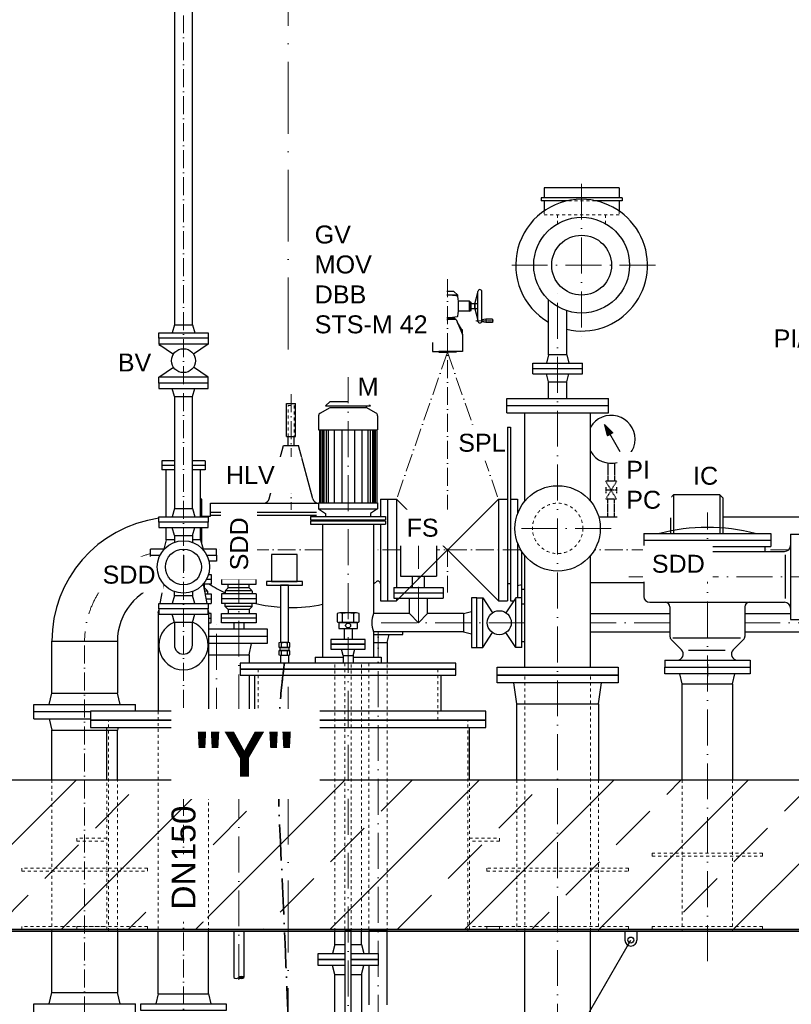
# Model space of a CAD drawing. Header units: millimetres. Extents: x -48448 to 452754, y -13941 to 17062.
# Tile 52 of 256: x -6988 to -4411, y 2330 to 5619. Entities that reach past the tile are written whole.
import ezdxf

# ---------------------------------------------------------------- set-up
doc = ezdxf.new("R2010")
doc.units = ezdxf.units.MM
for name, pattern in [('ACAD_ISO10W100', [18, 12, -3, 0, -3]), ('HIDDEN', [0.375, 0.25, -0.125]), ('JIS_02_1.0', [2, 1, -1]), ('STRICHPUNKT', [25.4, 12.7, -6.35, 0, -6.35])]:
    doc.linetypes.add(name, pattern=pattern)
doc.layers.add('0_POL_masch Installation Bestand', color=7, linetype='Continuous')
doc.layers.add('Beschriftung', color=7, linetype='Continuous')
doc.styles.add('LBB3.5M1000', font='isocp.shx', dxfattribs={"height": 3.5})

msp = doc.modelspace()

# ---------------------------------------------------------------- hatches: boundary and pattern name
at = {"lineweight": 13}
h = msp.add_hatch(dxfattribs=at)
h.set_pattern_fill('ANSI33', color=256, scale=50, style=0)
h.paths.add_polyline_path([(-8285.877, 5973.158), (-8330.854, 5971.707), (-8341.171, 5981.38), (-8341.171, 6158.475), (-8331.502, 6168.789), (-7250.932, 6206.651), (-7250.932, 6375.37), (-7230.932, 6395.37), (-7110.932, 6395.37), (-7090.932, 6375.37), (-7090.932, 6011.709), (-8031.235, 5981.374), (-8030.911, 5971.379), (-7990.932, 5972.669), (-7990.932, 3079.77), (-4190.932, 3079.77), (-4190.932, 6095.262), (-4150.953, 6096.551), (-4151.275, 6106.546), (-6090.932, 6043.97), (-6090.932, 6375.37), (-6070.932, 6395.37), (-5950.932, 6395.37), (-5930.932, 6375.37), (-5930.932, 6249.236), (-4053.74, 6309.797), (-4043.407, 6320.13), (-4043.407, 6450.345), (-4033.215, 6460.537), (-3853.402, 6466.338), (-3843.407, 6456.343), (-3843.407, 6126.484), (-3853.079, 6116.166), (-3898.056, 6114.715), (-3939.325, 6153.405), (-3938.035, 6113.426), (-4030.911, 6110.429), (-4030.589, 6100.434), (-3990.932, 6101.714), (-3990.932, 3079.77), (-3120.707, 3069.974), (-3120.597, 2579.77), (-8913.67, 2579.77), (-8913.67, 3071.634), (-8190.932, 3079.77), (-8190.932, 5966.216), (-8150.953, 5967.506), (-8151.275, 5977.501), (-8245.898, 5974.448), (-8247.188, 6014.427)])
h = msp.add_hatch(color=256)
h.dxf.hatch_style = 1
h.paths.add_polyline_path([(-6255.932, 2419.797, 0.43057008), (-6239.082, 2419.797, 0.43057008)])

# ---------------------------------------------------------------- linework, layer by layer
at = {"linetype": 'ACAD_ISO10W100', "lineweight": 18, "ltscale": 20}
for p, q in [((-6090.932, 4517.541), (-6090.932, 7356.571)), ((-6090.932, -1097.182), (-6090.932, 3390.552))]:
    msp.add_line(p, q, dxfattribs=at)
at = {"linetype": 'Continuous', "lineweight": -2, "ltscale": 10}
for p, q in [((-6470.95, 5653.77), (-6470.95, 4599.77)), ((-6410.65, 4599.77), (-6410.65, 5653.77)), ((-5235.932, 5056.77), (-5235.932, 5023.77)), ((-4985.932, 5056.77), (-5235.932, 5056.77)), ((-4985.932, 5056.77), (-4985.932, 5023.77)), ((-4975.932, 5023.77), (-5245.932, 5023.77)), ((-5245.932, 5023.77), (-5245.932, 5013.77)), ((-5157.569, 5013.77), (-5245.932, 5013.77)), ((-5235.932, 5013.77), (-5235.932, 4979.809)), ((-4975.932, 5013.77), (-5064.295, 5013.77)), ((-4985.932, 5013.77), (-4985.932, 4979.809)), ((-4975.932, 5023.77), (-4975.932, 5013.77)), ((-5221.082, 4498.77), (-5221.082, 4682.723)), ((-5160.782, 4498.77), (-5160.782, 4646.734)), ((-6470.95, 4599.77), (-6478.3, 4572.77)), ((-6470.95, 4599.77), (-6410.65, 4599.77)), ((-6410.65, 4599.77), (-6403.3, 4572.77)), ((-6358.3, 4554.77), (-6358.3, 4534.77)), ((-6358.3, 4534.77), (-6407.518, 4501.958)), ((-5221.082, 4498.77), (-5228.432, 4471.77)), ((-5160.782, 4498.77), (-5221.082, 4498.77)), ((-5160.782, 4498.77), (-5153.432, 4471.77)), ((-6358.3, 4424.77), (-6407.518, 4457.582)), ((-5273.432, 4435.77), (-5273.432, 4471.77)), ((-5273.432, 4471.77), (-5108.432, 4471.77)), ((-5273.432, 4453.77), (-5108.432, 4453.77)), ((-5108.432, 4435.77), (-5108.432, 4471.77)), ((-6358.3, 4404.77), (-6358.3, 4424.77)), ((-5273.432, 4435.77), (-5108.432, 4435.77)), ((-5221.082, 4408.77), (-5228.432, 4435.77)), ((-5221.082, 4408.77), (-5160.782, 4408.77)), ((-5221.082, 4353.77), (-5221.082, 4408.77)), ((-5160.782, 4408.77), (-5153.432, 4435.77)), ((-5160.782, 4353.77), (-5160.782, 4408.77)), ((-6470.95, 4359.77), (-6478.3, 4386.77)), ((-6410.65, 4359.77), (-6403.3, 4386.77)), ((-6470.95, 4359.77), (-6410.65, 4359.77)), ((-6470.95, 4359.77), (-6470.95, 3985.77)), ((-6410.65, 3985.77), (-6410.65, 4359.77)), ((-5950.932, 4343.77), (-5965.932, 4328.77)), ((-5950.932, 4343.77), (-5830.932, 4343.77)), ((-5830.932, 4343.77), (-5815.932, 4328.77)), ((-5360.932, 4305.77), (-5360.932, 4353.77)), ((-5360.932, 4353.77), (-5020.932, 4353.77)), ((-5020.932, 4305.77), (-5020.932, 4353.77)), ((-5984.542, 4304.365), (-5950.932, 4323.77)), ((-5965.932, 4328.77), (-5815.932, 4328.77)), ((-5950.932, 4323.77), (-5830.932, 4323.77)), ((-5830.932, 4328.77), (-5830.932, 4323.77)), ((-5797.432, 4304.429), (-5830.932, 4323.77)), ((-5360.932, 4329.77), (-5020.932, 4329.77)), ((-5989.432, 4295.769), (-5989.432, 4248.77)), ((-5792.432, 4295.769), (-5792.432, 4248.77)), ((-5360.932, 4305.77), (-5020.932, 4305.77)), ((-5300.482, 4010.902), (-5300.482, 4305.77)), ((-5081.382, 4010.902), (-5081.382, 4305.77)), ((-5989.432, 4248.77), (-5792.432, 4248.77)), ((-5986.932, 4248.77), (-5986.932, 4004.77)), ((-5981.932, 4248.77), (-5981.932, 4004.77)), ((-5976.932, 4248.77), (-5976.932, 4004.77)), ((-5971.932, 4248.77), (-5971.932, 4004.77)), ((-5964.432, 4248.77), (-5964.432, 4004.77)), ((-5956.932, 4248.77), (-5956.932, 4004.77)), ((-5936.932, 4248.77), (-5936.932, 4004.77)), ((-5911.932, 4248.77), (-5911.932, 4004.77)), ((-5869.932, 4248.77), (-5869.932, 4004.77)), ((-5844.932, 4248.77), (-5844.932, 4004.77)), ((-5824.932, 4248.77), (-5824.932, 4004.77)), ((-5817.432, 4248.77), (-5817.432, 4004.77)), ((-5809.932, 4248.77), (-5809.932, 4004.77)), ((-5804.932, 4248.77), (-5804.932, 4004.77)), ((-5799.932, 4248.77), (-5799.932, 4004.77)), ((-5794.932, 4248.77), (-5794.932, 4004.77)), ((-6513.081, 4144.77), (-6513.081, 4114.77)), ((-6470.95, 4144.77), (-6513.081, 4144.77)), ((-6368.781, 4144.77), (-6410.65, 4144.77)), ((-6368.781, 4144.77), (-6368.781, 4114.77)), ((-6470.95, 4129.77), (-6513.081, 4129.77)), ((-6470.95, 4114.77), (-6513.081, 4114.77)), ((-6498.081, 3958.77), (-6498.081, 4114.77)), ((-6368.781, 4129.77), (-6410.65, 4129.77)), ((-6368.781, 4114.77), (-6410.65, 4114.77)), ((-6383.781, 3958.77), (-6383.781, 4114.77)), ((-6470.95, 3985.77), (-6478.3, 3958.77)), ((-6470.95, 3985.77), (-6410.65, 3985.77)), ((-6410.65, 3985.77), (-6403.3, 3958.77)), ((-5989.432, 4004.77), (-5792.432, 4004.77)), ((-5989.432, 4004.77), (-5989.432, 3984.77)), ((-5989.432, 3984.77), (-5965.932, 3969.77)), ((-5989.432, 3984.77), (-5792.432, 3984.77)), ((-5792.432, 3984.77), (-5815.932, 3969.77)), ((-5792.432, 4004.77), (-5792.432, 3984.77)), ((-6015.932, 3959.77), (-5765.932, 3959.77)), ((-6015.932, 3959.77), (-6015.932, 3948.77)), ((-6015.932, 3948.77), (-5765.932, 3948.77)), ((-5980.932, 3948.77), (-5980.932, 3944.77)), ((-5965.932, 3969.77), (-5965.932, 3959.77)), ((-5815.932, 3969.77), (-5815.932, 3959.77)), ((-5800.932, 3948.77), (-5800.932, 3944.77)), ((-5765.932, 3959.77), (-5765.932, 3948.77)), ((-6498.081, 3881.77), (-6498.081, 3922.77)), ((-6470.95, 3895.77), (-6478.3, 3922.77)), ((-6410.65, 3895.77), (-6403.3, 3922.77)), ((-6383.781, 3881.77), (-6383.781, 3922.77)), ((-6015.932, 3944.77), (-5765.932, 3944.77)), ((-6015.932, 3944.77), (-6015.932, 3933.77)), ((-6015.932, 3933.77), (-5765.932, 3933.77)), ((-5975.932, 3933.77), (-5975.932, 3489.77)), ((-5805.932, 3933.77), (-5805.932, 3634.92)), ((-5765.932, 3944.77), (-5765.932, 3933.77)), ((-6498.081, 3881.77), (-6506.655, 3849.77)), ((-6470.95, 3881.77), (-6498.081, 3881.77)), ((-6470.95, 3895.77), (-6410.65, 3895.77)), ((-6470.95, 3895.77), (-6470.95, 3872.912)), ((-6410.65, 3895.77), (-6410.65, 3872.912)), ((-6383.781, 3881.77), (-6410.65, 3881.77)), ((-6383.781, 3881.77), (-6375.207, 3849.77)), ((-4903.432, 3902.77), (-4903.432, 3858.77)), ((-4903.432, 3902.77), (-4478.432, 3902.77)), ((-4903.432, 3880.77), (-4478.432, 3880.77)), ((-4478.432, 3902.77), (-4478.432, 3858.77)), ((-4412.932, 3900.27), (-4412.932, 3615.27)), ((-4412.932, 3900.27), (-4368.932, 3900.27)), ((-6505.416, 3849.77), (-6550.932, 3849.77)), ((-6330.932, 3849.77), (-6376.184, 3849.77)), ((-5715.932, 3869.62), (-5715.932, 3759.62)), ((-5715.932, 3869.62), (-5595.932, 3869.62)), ((-5595.932, 3869.62), (-5595.932, 3759.62)), ((-4903.432, 3858.77), (-4478.432, 3858.77)), ((-4883.432, 3858.77), (-4883.432, 3842.77)), ((-4498.432, 3858.77), (-4498.432, 3842.77)), ((-5300.482, 3455.77), (-5300.482, 3828.638)), ((-5081.382, 3455.77), (-5081.382, 3828.638)), ((-4903.432, 3822.77), (-4903.432, 3692.77)), ((-4883.432, 3842.77), (-4432.932, 3842.77)), ((-4430.228, 3685.85), (-4430.228, 3830.94)), ((-6363.5, 3749.771), (-6348.432, 3749.771)), ((-6356.947, 3765.771), (-6348.432, 3765.771)), ((-6348.432, 3765.771), (-6348.432, 3733.77)), ((-6198.432, 3765.771), (-6313.431, 3765.771)), ((-6313.431, 3765.771), (-6313.431, 3733.77)), ((-6198.432, 3749.771), (-6313.431, 3749.771)), ((-6198.432, 3733.77), (-6198.432, 3765.771)), ((-5715.932, 3759.62), (-5595.932, 3759.62)), ((-5675.932, 3722.62), (-5675.932, 3759.62)), ((-5635.932, 3722.62), (-5635.932, 3759.62)), ((-6348.432, 3733.77), (-6374.413, 3733.77)), ((-6372.789, 3720.771), (-6370.932, 3720.771)), ((-6370.932, 3720.771), (-6370.932, 3733.77)), ((-6360.932, 3710.771), (-6370.932, 3720.771)), ((-6360.932, 3710.771), (-6370.932, 3720.771)), ((-6313.431, 3733.77), (-6198.432, 3733.77)), ((-6300.932, 3710.771), (-6290.932, 3720.771)), ((-6300.932, 3710.771), (-6290.932, 3720.771)), ((-6290.932, 3720.771), (-6290.932, 3733.77)), ((-6220.932, 3720.771), (-6290.932, 3720.771)), ((-6220.932, 3720.771), (-6220.932, 3733.77)), ((-6210.932, 3710.771), (-6220.932, 3720.771)), ((-5738.432, 3722.62), (-5738.432, 3686.62)), ((-5738.432, 3722.62), (-5573.432, 3722.62)), ((-5573.432, 3722.62), (-5573.432, 3686.62)), ((-6470.95, 3695.77), (-6478.3, 3668.77)), ((-6470.95, 3695.77), (-6470.95, 3708.629)), ((-6470.95, 3695.77), (-6410.65, 3695.77)), ((-6410.65, 3708.629), (-6410.65, 3695.77)), ((-6403.3, 3668.77), (-6410.65, 3695.77)), ((-6370.861, 3710.771), (-6360.932, 3710.771)), ((-6368.932, 3700.77), (-6348.432, 3700.77)), ((-6365.846, 3684.771), (-6348.432, 3684.771)), ((-6360.932, 3710.22), (-6360.932, 3700.77)), ((-6348.432, 3700.77), (-6348.432, 3668.77)), ((-6198.432, 3700.77), (-6313.431, 3700.77)), ((-6313.431, 3700.77), (-6313.431, 3668.77)), ((-6198.432, 3684.771), (-6313.431, 3684.771)), ((-6210.932, 3710.771), (-6300.932, 3710.771)), ((-6300.932, 3710.22), (-6300.932, 3700.77)), ((-6210.932, 3710.22), (-6210.932, 3700.77)), ((-6198.432, 3700.77), (-6198.432, 3668.77)), ((-5738.432, 3704.62), (-5573.432, 3704.62)), ((-5738.432, 3686.62), (-5573.432, 3686.62)), ((-5686.082, 3634.92), (-5686.082, 3686.62)), ((-5625.782, 3634.92), (-5625.782, 3686.62)), ((-6362.76, 3668.77), (-6348.432, 3668.77)), ((-6198.432, 3668.77), (-6313.431, 3668.77)), ((-6300.932, 3658.77), (-6300.932, 3668.77)), ((-6300.932, 3658.77), (-6290.932, 3648.771)), ((-6210.932, 3658.77), (-6300.932, 3658.77)), ((-6210.932, 3658.77), (-6220.932, 3648.771)), ((-6210.932, 3658.77), (-6210.932, 3668.77)), ((-4883.432, 3672.77), (-4432.932, 3672.77)), ((-4815.932, 3657.77), (-4815.932, 3558.983)), ((-4565.932, 3657.77), (-4565.932, 3558.983)), ((-6470.95, 3605.77), (-6478.3, 3632.77)), ((-6410.65, 3605.77), (-6403.3, 3632.77)), ((-6348.432, 3635.771), (-6356.782, 3635.771)), ((-6356.782, 3619.77), (-6348.432, 3619.77)), ((-6348.432, 3603.771), (-6348.432, 3635.771)), ((-6313.431, 3603.771), (-6313.431, 3635.771)), ((-6313.431, 3635.771), (-6198.432, 3635.771)), ((-6198.432, 3619.77), (-6313.431, 3619.77)), ((-6290.932, 3648.771), (-6290.932, 3635.771)), ((-6220.932, 3648.771), (-6290.932, 3648.771)), ((-6220.932, 3648.771), (-6220.932, 3635.771)), ((-6198.432, 3635.771), (-6198.432, 3603.771)), ((-5686.082, 3634.92), (-5805.932, 3634.92)), ((-5686.082, 3634.92), (-5655.932, 3604.77)), ((-5655.932, 3604.77), (-5625.782, 3634.92)), ((-5505.932, 3634.92), (-5625.782, 3634.92)), ((-5081.382, 3634.92), (-4815.932, 3634.92)), ((-4565.932, 3634.92), (-4412.932, 3634.92)), ((-6410.65, 3605.77), (-6470.95, 3605.77)), ((-6356.782, 3603.771), (-6348.432, 3603.771)), ((-6198.432, 3603.771), (-6313.431, 3603.771)), ((-6272.782, 3603.771), (-6272.782, 3583.77)), ((-6239.082, 3603.771), (-6239.082, 3583.77)), ((-4412.932, 3615.27), (-4368.932, 3615.27)), ((-6356.782, 3583.77), (-6160.932, 3583.77)), ((-5505.932, 3574.62), (-5805.932, 3574.62)), ((-5805.932, 3574.62), (-5805.932, 3489.77)), ((-5760.782, 3538.77), (-5753.432, 3565.77)), ((-5081.382, 3574.62), (-4815.932, 3574.62)), ((-4806.777, 3554.384), (-4579.956, 3554.384)), ((-4565.932, 3574.62), (-4190.932, 3574.62)), ((-6880.482, 3542.77), (-6661.382, 3542.77)), ((-6880.482, 3369.77), (-6880.482, 3542.77)), ((-6661.382, 3542.77), (-6661.382, 3369.77)), ((-5805.932, 3538.77), (-5760.782, 3538.77)), ((-5760.782, 3538.77), (-5760.782, 3469.77)), ((-4777.074, 3513.912), (-4811.538, 3548.377)), ((-4604.79, 3513.912), (-4570.325, 3548.377)), ((-6000.932, 3489.77), (-5907.782, 3489.77)), ((-6000.932, 3489.77), (-6000.932, 3469.77)), ((-5874.082, 3489.77), (-5780.932, 3489.77)), ((-5780.932, 3489.77), (-5780.932, 3469.77)), ((-4754.142, 3512.77), (-4630.964, 3512.77)), ((-4833.432, 3479.77), (-4833.432, 3455.77)), ((-4833.432, 3479.77), (-4548.432, 3479.77)), ((-4690.932, 3465.77), (-4690.932, 3425.77)), ((-4548.432, 3479.77), (-4548.432, 3455.77)), ((-5327.432, 3333.77), (-5337.036, 3403.77)), ((-5054.432, 3333.77), (-5045.036, 3403.77)), ((-6889.521, 3331.77), (-6880.482, 3369.77)), ((-6880.482, 3369.77), (-6661.382, 3369.77)), ((-6652.342, 3331.77), (-6661.382, 3369.77)), ((-6940.932, 3307.77), (-6940.932, 3331.77)), ((-6940.932, 3331.77), (-6600.932, 3331.77)), ((-6600.932, 3309.77), (-6600.932, 3331.77)), ((-6940.932, 3283.77), (-6940.932, 3307.77)), ((-6940.932, 3307.77), (-6750.932, 3307.77)), ((-6940.932, 3307.77), (-6750.932, 3307.77)), ((-6940.932, 3283.77), (-6750.932, 3283.77)), ((-6889.521, 3283.77), (-6880.482, 3245.77)), ((-6880.482, 3079.77), (-6880.482, 3245.77)), ((-6880.482, 3245.77), (-6661.382, 3245.77)), ((-6659.241, 3254.77), (-6661.382, 3245.77)), ((-6661.382, 3079.77), (-6661.382, 3245.77)), ((-6880.482, 2369.77), (-6880.482, 2574.77)), ((-6661.382, 2574.77), (-6661.382, 2369.77)), ((-6272.782, 2574.77), (-6272.782, 2419.797)), ((-6239.082, 2574.77), (-6239.082, 2419.797)), ((-5935.382, 2529.78), (-5935.382, 2574.77)), ((-5846.482, 2529.78), (-5846.482, 2574.77)), ((-5300.482, 1491.152), (-5300.482, 2574.77)), ((-5081.382, 1491.152), (-5081.382, 2574.77)), ((-5935.382, 2529.78), (-5943.432, 2499.78)), ((-5935.382, 2529.78), (-5901.582, 2529.78)), ((-5880.282, 2529.78), (-5846.482, 2529.78)), ((-5846.482, 2529.78), (-5838.432, 2499.78)), ((-5935.382, 2429.78), (-5943.432, 2459.78)), ((-5846.482, 2429.78), (-5838.432, 2459.78)), ((-5935.382, 2429.78), (-5901.582, 2429.78)), ((-5935.382, 1429.78), (-5935.382, 2429.78)), ((-5880.282, 2429.78), (-5846.482, 2429.78)), ((-5846.482, 2429.78), (-5846.482, 1429.78)), ((-6889.521, 2331.77), (-6880.482, 2369.77)), ((-6880.482, 2369.77), (-6661.382, 2369.77)), ((-6652.342, 2331.77), (-6661.382, 2369.77)), ((-6940.932, 2283.77), (-6940.932, 2331.77)), ((-6940.932, 2331.77), (-6600.932, 2331.77)), ((-6600.932, 2283.77), (-6600.932, 2331.77))]:
    msp.add_line(p, q, dxfattribs=at)
at = {"linetype": 'ACAD_ISO10W100', "lineweight": 18, "ltscale": 5}
for p, q in [((-6440.8, 1698.714), (-6440.8, 5653.77)), ((-5558.932, 4752.226), (-5558.932, 3705.269)), ((-5558.932, 4507.769), (-5728.932, 4017.77)), ((-5558.932, 4507.769), (-5388.932, 4017.77)), ((-6081.432, 4367.477), (-6081.432, 3981.18)), ((-5975.932, 3847.77), (-6330.932, 3847.77)), ((-5715.932, 3847.77), (-5805.932, 3847.77)), ((-5313.904, 3847.77), (-5595.932, 3847.77)), ((-4883.432, 3847.77), (-5067.959, 3847.77)), ((-4419.703, 3847.77), (-4498.432, 3847.77)), ((-6770.932, 1846.247), (-6770.932, 3542.77))]:
    msp.add_line(p, q, dxfattribs=at)
at = {"linetype": 'ACAD_ISO10W100', "lineweight": 18, "ltscale": 10}
for p, q in [((-5110.932, 5070.849), (-5110.932, 4555.312)), ((-4864.311, 4798.77), (-5373.54, 4798.77)), ((-5190.932, 1491.152), (-5190.932, 4712.107)), ((-5890.932, 1095.651), (-5890.932, 4424.395)), ((-4690.932, 2474.77), (-4690.932, 3972.77)), ((-5012.021, 3919.77), (-5369.843, 3919.77)), ((-5655.932, 3604.77), (-5655.932, 3888.358)), ((-6255.932, 3791.497), (-6255.932, 2411.828)), ((-4953.432, 3757.77), (-3540.932, 3757.77)), ((-6330.932, 3267.136), (-6330.932, 3604.77)), ((-5300.482, 3604.77), (-5833.515, 3604.77)), ((-4815.932, 3604.77), (-5081.382, 3604.77)), ((-3366.734, 3604.77), (-4565.932, 3604.77)), ((-5790.932, 1161.889), (-5790.932, 3574.62))]:
    msp.add_line(p, q, dxfattribs=at)
at = {"linetype": 'JIS_02_1.0', "lineweight": 18, "ltscale": 10}
for p, q in [((-5064.295, 5013.77), (-5157.569, 5013.77)), ((-5235.932, 4979.809), (-5235.932, 4966.77)), ((-4985.932, 4966.77), (-5235.932, 4966.77)), ((-5190.932, 4966.77), (-5190.932, 4937.334)), ((-5030.932, 4966.77), (-5030.932, 4937.334)), ((-4985.932, 4979.809), (-4985.932, 4966.77)), ((-5935.382, 2574.77), (-5935.382, 3469.77)), ((-5846.482, 2574.77), (-5846.482, 3469.77)), ((-5821.097, 3469.77), (-5821.097, 2574.77)), ((-5760.797, 2574.77), (-5760.782, 3469.77)), ((-6190.932, 3279.77), (-6190.932, 3449.77)), ((-5590.932, 3279.77), (-5590.932, 3449.77)), ((-5300.482, 2574.77), (-5300.482, 3429.77)), ((-5081.382, 2574.77), (-5081.382, 3429.77)), ((-6525.082, 3309.77), (-6525.082, 2574.77)), ((-6356.782, 2574.77), (-6356.782, 3309.77)), ((-6221.382, 3309.77), (-6221.382, 3279.77)), ((-6691.229, 2574.77), (-6691.229, 3279.77)), ((-5491.229, 2574.77), (-5491.229, 3279.77)), ((-6880.482, 3079.77), (-6880.482, 2574.77)), ((-6697.229, 2579.77), (-6697.229, 3079.77)), ((-6661.382, 2574.77), (-6661.382, 3079.77)), ((-5485.229, 2579.77), (-5485.229, 3079.77)), ((-5327.432, 3079.77), (-5327.432, 2574.77)), ((-5054.432, 3079.77), (-5054.432, 2574.77)), ((-4775.082, 3079.77), (-4775.082, 2574.77)), ((-4606.782, 3079.77), (-4606.782, 2574.77))]:
    msp.add_line(p, q, dxfattribs=at)
for p, q in [((-5591.881, 4699.737), (-5580.421, 4711.198)), ((-5537.443, 4711.198), (-5580.421, 4711.198)), ((-5525.982, 4699.737), (-5537.443, 4711.198)), ((-5591.881, 4699.737), (-5591.881, 4695.622)), ((-5591.881, 4699.737), (-5525.982, 4699.737)), ((-5525.982, 4699.737), (-5525.982, 4695.622)), ((-5587.584, 4617.793), (-5609.073, 4567.365)), ((-5605.581, 4584.556), (-5592.107, 4607.178)), ((-5587.584, 4617.793), (-5558.932, 4617.793)), ((-5585.785, 4617.793), (-5582.659, 4623.04)), ((-5530.28, 4617.793), (-5558.932, 4617.793)), ((-5530.28, 4617.793), (-5508.791, 4567.365)), ((-5512.283, 4584.556), (-5525.757, 4607.178)), ((-5609.073, 4567.365), (-5609.073, 4582.518)), ((-5609.073, 4582.518), (-5605.581, 4582.518)), ((-5508.791, 4582.518), (-5512.283, 4582.518)), ((-5508.791, 4567.365), (-5508.791, 4582.518)), ((-6096.432, 4336.77), (-6066.432, 4336.77)), ((-4814.194, 3957.32), (-5053.468, 3957.32)), ((-4236.338, 3957.32), (-4639.194, 3957.32)), ((-6550.932, 3829.77), (-6550.932, 3849.77)), ((-6330.932, 3829.77), (-6330.932, 3849.77)), ((-6440.932, 3829.77), (-6440.932, 3777.77)), ((-5310.932, 3842.27), (-5310.514, 3842.27)), ((-5310.932, 3522.27), (-5310.932, 3842.27)), ((-5300.932, 3542.27), (-5300.932, 3829.182)), ((-6519.103, 3668.77), (-6506.68, 3733.185)), ((-6375.136, 3732.939), (-6362.76, 3668.77)), ((-5348.932, 3734.562), (-5358.932, 3734.562)), ((-4903.432, 3738.22), (-5081.382, 3738.22)), ((-5440.932, 3687.27), (-5408.12, 3638.052)), ((-5330.932, 3687.27), (-5363.744, 3638.052)), ((-5330.932, 3522.27), (-5330.932, 3687.27)), ((-5310.932, 3687.27), (-5330.932, 3687.27)), ((-5300.482, 3687.27), (-5300.932, 3687.27)), ((-5388.932, 3677.77), (-5358.932, 3677.77)), ((-5348.932, 3677.77), (-5337.265, 3677.77)), ((-5310.932, 3667.27), (-5300.932, 3667.27)), ((-6525.082, 3637.77), (-6523.3, 3647.01)), ((-6525.082, 3637.77), (-6523.3, 3637.77)), ((-6525.082, 3637.77), (-6525.082, 3309.77)), ((-6358.3, 3645.641), (-6356.782, 3637.77)), ((-6358.3, 3637.77), (-6356.782, 3637.77)), ((-6356.782, 3637.77), (-6356.782, 3309.77)), ((-5909.407, 3607.365), (-5909.407, 3635.418)), ((-5872.457, 3635.418), (-5872.457, 3607.365)), ((-5505.932, 3634.92), (-5478.932, 3642.27)), ((-5505.932, 3634.92), (-5505.932, 3574.62)), ((-6470.95, 3605.77), (-6470.95, 3529.77)), ((-6410.65, 3529.77), (-6410.65, 3605.77)), ((-5917.832, 3585.636), (-5864.032, 3585.636)), ((-5904.382, 3585.636), (-5904.382, 3548.77)), ((-5877.482, 3585.636), (-5877.482, 3548.77)), ((-6160.932, 3583.77), (-6160.932, 3559.77)), ((-5505.932, 3574.62), (-5478.932, 3567.27)), ((-5330.932, 3522.27), (-5363.744, 3571.488)), ((-6221.382, 3497.77), (-6213.432, 3535.77)), ((-6112.818, 3523.123), (-6112.818, 3537.149)), ((-6094.343, 3537.149), (-6094.343, 3523.123)), ((-5310.932, 3522.27), (-5330.932, 3522.27)), ((-5310.932, 3542.27), (-5300.932, 3542.27)), ((-5300.932, 3522.27), (-5300.932, 3542.27)), ((-5300.482, 3522.27), (-5300.932, 3522.27)), ((-6356.782, 3497.77), (-6221.382, 3497.77)), ((-6221.382, 3497.77), (-6221.382, 3469.77)), ((-6117.03, 3512.258), (-6090.13, 3512.258)), ((-6117.03, 3496.292), (-6117.03, 3469.77)), ((-6112.818, 3497.262), (-6112.818, 3511.289)), ((-6094.343, 3511.289), (-6094.343, 3497.262)), ((-6090.13, 3496.292), (-6090.13, 3469.77)), ((-5907.782, 3494.77), (-5913.432, 3516.77)), ((-5907.782, 3494.77), (-5874.082, 3494.77)), ((-5907.782, 3494.77), (-5907.782, 3469.77)), ((-5874.082, 3494.77), (-5868.432, 3516.77)), ((-5874.082, 3494.77), (-5874.082, 3469.77)), ((-6221.382, 3429.77), (-6221.382, 3309.77)), ((-6201.932, 3309.77), (-6201.932, 3429.77)), ((-5579.932, 3309.77), (-5579.932, 3429.77)), ((-4775.082, 3400.77), (-4782.932, 3433.77)), ((-4606.782, 3400.77), (-4598.932, 3433.77)), ((-6697.229, 3079.77), (-6697.229, 3254.77)), ((-5485.229, 3079.77), (-5485.229, 3254.77)), ((-7990.932, 3079.77), (-6090.932, 3079.77)), ((-6090.932, 3079.77), (-4190.932, 3079.77)), ((-8913.67, 2579.77), (-3120.597, 2579.77)), ((-8913.67, 2574.77), (-3120.597, 2574.77)), ((-6525.082, 2364.77), (-6525.082, 2574.77)), ((-6356.782, 2364.77), (-6356.782, 2574.77))]:
    msp.add_line(p, q)
at = {"linetype": 'Continuous', "ltscale": 10}
for p, q in [((-6096.432, 4226.77), (-6096.432, 4336.77)), ((-6066.432, 4226.77), (-6066.432, 4336.77)), ((-5358.932, 4257.769), (-5358.932, 3677.77)), ((-5358.932, 4257.769), (-5348.932, 4257.769)), ((-5348.932, 4257.769), (-5348.932, 3677.77)), ((-5034.968, 4266.786), (-5024.807, 4228.864)), ((-5034.968, 4266.786), (-5007.207, 4239.026)), ((-4982.092, 4175.201), (-5034.968, 4266.786)), ((-6096.432, 4226.77), (-6066.432, 4226.77)), ((-6091.432, 4196.77), (-6091.432, 4226.77)), ((-6071.432, 4196.77), (-6071.432, 4226.77)), ((-5007.207, 4239.026), (-5024.807, 4228.864)), ((-6154.08, 4018.944), (-6106.432, 4196.77)), ((-6106.432, 4196.77), (-6056.432, 4196.77)), ((-6008.783, 4018.944), (-6056.432, 4196.77)), ((-6379.932, 4017.77), (-6383.781, 4017.77)), ((-6379.932, 3958.77), (-6379.932, 4017.77)), ((-5782.932, 4017.77), (-5782.932, 3959.77)), ((-5782.932, 4017.77), (-5728.932, 4017.77)), ((-5758.932, 4017.77), (-5758.932, 3677.77)), ((-5728.932, 4017.77), (-5728.932, 3722.62)), ((-5728.932, 4017.77), (-5388.932, 3677.77)), ((-5388.932, 4017.77), (-5728.932, 3677.77)), ((-5388.932, 4017.77), (-5358.932, 4017.77)), ((-5388.932, 4017.77), (-5388.932, 3677.77)), ((-5348.932, 4017.77), (-5324.932, 4017.77)), ((-5324.932, 4017.77), (-5324.932, 3968.25)), ((-4804.194, 4031.77), (-4814.194, 4021.77)), ((-4814.194, 4021.77), (-4814.194, 3902.77)), ((-4804.194, 4031.77), (-4804.194, 3902.77)), ((-4649.194, 4031.77), (-4804.194, 4031.77)), ((-4649.194, 4031.77), (-4639.194, 4021.77)), ((-4649.194, 4031.77), (-4649.194, 3902.77)), ((-4639.194, 4021.77), (-4639.194, 3902.77)), ((-6349.932, 4004.12), (-5989.432, 4004.12)), ((-6349.932, 3960.77), (-6349.932, 4004.12)), ((-6379.932, 3960.77), (-6349.932, 3960.77)), ((-6349.932, 3974.12), (-5996.932, 3974.12)), ((-6349.932, 3964.12), (-5996.932, 3964.12)), ((-5782.932, 3948.77), (-5782.932, 3944.77)), ((-6379.932, 3867.405), (-6379.932, 3922.77)), ((-5782.932, 3933.77), (-5782.932, 3677.77)), ((-5324.932, 3871.291), (-5324.932, 3687.27)), ((-5324.932, 3729.181), (-5310.932, 3732.511)), ((-5310.932, 3717.27), (-5300.932, 3717.27)), ((-5728.932, 3686.62), (-5728.932, 3677.77)), ((-5460.932, 3687.27), (-5440.932, 3687.27)), ((-5440.932, 3522.27), (-5440.932, 3687.27)), ((-5782.932, 3677.77), (-5728.932, 3677.77)), ((-5440.932, 3522.27), (-5408.12, 3571.488)), ((-5460.932, 3522.27), (-5440.932, 3522.27)), ((-4966.535, 2574.77), (-4966.535, 2544.507)), ((-4926.54, 2574.77), (-4926.54, 2544.977)), ((-5161.078, 2173.387), (-4946.54, 2544.977)), ((-6525.082, 2364.77), (-6532.932, 2331.77)), ((-6525.082, 2364.77), (-6356.782, 2364.77)), ((-6356.782, 2364.77), (-6348.932, 2331.77))]:
    msp.add_line(p, q, dxfattribs=at)
at = {"linetype": 'HIDDEN', "ltscale": 10}
for p, q in [((-5022.906, 4138.032), (-5022.906, 4077.32)), ((-5001.606, 4138.032), (-5001.606, 4077.32)), ((-4994.256, 4077.32), (-5030.256, 4017.32)), ((-4994.256, 4017.32), (-5030.256, 4077.32)), ((-4994.256, 4077.32), (-5030.256, 4077.32)), ((-5030.256, 4057.32), (-5030.256, 4037.321)), ((-4994.256, 4047.32), (-5030.256, 4047.32)), ((-4994.256, 4057.32), (-4994.256, 4037.321)), ((-4994.256, 4017.32), (-5030.256, 4017.32)), ((-5022.906, 3957.32), (-5022.906, 4017.32)), ((-5001.606, 3957.32), (-5001.606, 4017.32))]:
    msp.add_line(p, q, dxfattribs=at)
at = {"linetype": 'ACAD_ISO10W100', "lineweight": 18, "ltscale": 2}
msp.add_line((-5790.932, 3489.77), (-5790.932, 3574.62), dxfattribs=at)
for points in [[(-3990.932, 6101.714), (-3990.932, 3079.77), (-3120.707, 3069.974), (-3120.597, 2579.77), (-8913.67, 2579.77)], [(-7990.932, 3079.77), (-4190.932, 3079.77), (-4190.932, 6095.262)], [(-5609.073, 4567.365), (-5609.073, 4510.062), (-5558.932, 4510.062)], [(-5508.791, 4567.365), (-5508.791, 4510.062), (-5558.932, 4510.062)], [(-5558.932, 4510.062), (-5587.584, 4510.062), (-5587.584, 4507.769), (-5558.932, 4507.769)], [(-5558.932, 4510.062), (-5530.28, 4510.062), (-5530.28, 4507.769), (-5558.932, 4507.769)], [(-6526.212, 3809.77), (-6550.932, 3809.77), (-6550.932, 3829.77), (-6519.128, 3829.77)], [(-6362.472, 3829.77), (-6330.932, 3829.77), (-6330.932, 3809.77), (-6355.388, 3809.77)], [(-5927.882, 3635.418), (-5927.882, 3607.365)], [(-5863.219, 3637.357), (-5918.645, 3637.357)], [(-5853.981, 3607.365), (-5853.981, 3635.418)], [(-5918.645, 3605.425), (-5863.219, 3605.425)], [(-6356.782, 3559.77), (-6160.932, 3559.77), (-6160.932, 3535.77), (-6356.782, 3535.77)], [(-6122.055, 3537.149), (-6122.055, 3523.123)], [(-6089.724, 3538.119), (-6117.437, 3538.119)], [(-6117.437, 3522.153), (-6089.724, 3522.153)], [(-6085.105, 3523.123), (-6085.105, 3537.149)], [(-6122.055, 3511.289), (-6122.055, 3497.262)], [(-6089.724, 3512.258), (-6117.437, 3512.258)], [(-6117.437, 3496.292), (-6089.724, 3496.292)], [(-6085.105, 3497.262), (-6085.105, 3511.289)], [(-4775.082, 3079.77), (-4775.082, 3400.77), (-4606.782, 3400.77), (-4606.782, 3079.77)], [(-5327.432, 3079.77), (-5327.432, 3333.77), (-5054.432, 3333.77), (-5054.432, 3079.77)]]:
    msp.add_lwpolyline(points)
at = {"linetype": 'Continuous', "lineweight": -2, "ltscale": 10}
for points in [[(-6523.3, 4572.77), (-6358.3, 4572.77), (-6358.3, 4554.77), (-6523.3, 4554.77)], [(-6523.3, 3958.77), (-6358.3, 3958.77), (-6358.3, 3940.77), (-6523.3, 3940.77)], [(-6523.3, 3922.77), (-6358.3, 3922.77), (-6358.3, 3940.77), (-6523.3, 3940.77)], [(-6146.599, 3742.461), (-6060.561, 3742.461), (-6060.561, 3831.979), (-6146.599, 3831.979)], [(-6163.893, 3729.706), (-6043.268, 3729.706), (-6043.268, 3742.461), (-6163.893, 3742.461)], [(-6523.3, 3668.77), (-6358.3, 3668.77), (-6358.3, 3650.77), (-6523.3, 3650.77)], [(-6523.3, 3632.77), (-6358.3, 3632.77), (-6358.3, 3650.77), (-6523.3, 3650.77)], [(-6250.932, 3449.77), (-5530.932, 3449.77), (-5530.932, 3469.77), (-6250.932, 3469.77)], [(-4988.432, 3429.77), (-5393.432, 3429.77), (-5393.432, 3455.77), (-4988.432, 3455.77)], [(-4548.432, 3433.77), (-4833.432, 3433.77), (-4833.432, 3455.77), (-4548.432, 3455.77)], [(-6250.932, 3429.77), (-5530.932, 3429.77), (-5530.932, 3449.77), (-6250.932, 3449.77)], [(-4988.432, 3403.77), (-5393.432, 3403.77), (-5393.432, 3429.77), (-4988.432, 3429.77)]]:
    msp.add_lwpolyline(points, close=True, dxfattribs=at)
at = {"linetype": 'JIS_02_1.0', "lineweight": 18, "ltscale": 10}
for points in [[(-6091.432, 4226.77), (-6091.432, 4330.363), (-6071.432, 4330.363), (-6071.432, 4226.77)], [(-6697.229, 2884.77), (-6797.229, 2884.77), (-6797.229, 2874.77), (-6697.229, 2874.77)], [(-5485.229, 2884.77), (-5385.229, 2884.77), (-5385.229, 2874.77), (-5485.229, 2874.77)], [(-6797.229, 2579.77), (-6797.229, 2589.77), (-6697.229, 2589.77)], [(-5385.229, 2579.77), (-5385.229, 2589.77), (-5485.229, 2589.77)]]:
    msp.add_lwpolyline(points, dxfattribs=at)
at = {"linetype": 'Continuous', "ltscale": 10}
msp.add_lwpolyline([(-5033.384, 4264.62), (-5008.579, 4239.09), (-5024.168, 4230.089), (-5033.698, 4264.03), (-5010.047, 4239.224), (-5023.585, 4231.49), (-5032.538, 4262.162), (-5011.393, 4239.429), (-5023.167, 4232.468), (-5031.407, 4260.77), (-5012.678, 4239.669), (-5022.847, 4233.471), (-5030.192, 4258.526), (-5013.662, 4239.674), (-5022.464, 4234.51), (-5029.013, 4256.342), (-5014.859, 4240.046), (-5022.047, 4235.488), (-5027.896, 4254.123), (-5015.633, 4240.254), (-5021.322, 4236.642), (-5026.488, 4251.826), (-5016.318, 4240.022), (-5021.079, 4237.355), (-5025.071, 4249.371), (-5017.506, 4240.237), (-5020.556, 4238.149), (-5023.573, 4246.636), (-5018.438, 4240.435), (-5020.551, 4239.134), (-5022.191, 4244.242), (-5019.045, 4240.493), (-5020.343, 4239.908), (-5021.039, 4241.962)], dxfattribs=at)
at = {"linetype": 'Continuous', "lineweight": -2, "ltscale": 10}
for points in [[(-6090.13, 3538.119), (-6090.13, 3729.706), (-6117.03, 3729.706), (-6117.03, 3538.119)], [(-5805.932, 3565.77), (-5708.432, 3565.77), (-5708.432, 3574.62)], [(-5880.282, 1103.816), (-5880.282, 2574.77), (-5901.582, 2574.77), (-5901.582, 1103.816)], [(-5760.795, 2328.873), (-5760.797, 2574.77), (-5821.097, 2574.77), (-5821.097, 2499.78)], [(-5901.582, 2479.78), (-5990.932, 2479.78), (-5990.932, 2499.78), (-5901.582, 2499.78)], [(-5880.282, 2499.78), (-5790.932, 2499.78), (-5790.932, 2479.78), (-5880.282, 2479.78)], [(-5901.582, 2459.78), (-5990.932, 2459.78), (-5990.932, 2479.78), (-5901.582, 2479.78)], [(-5880.282, 2479.78), (-5790.932, 2479.78), (-5790.932, 2459.78), (-5880.282, 2459.78)], [(-5821.096, 2459.78), (-5821.095, 2328.873)]]:
    msp.add_lwpolyline(points, dxfattribs=at)
for points in [[(-5478.932, 3687.27), (-5478.932, 3522.27), (-5460.932, 3522.27), (-5460.932, 3687.27)], [(-5922.023, 3585.636), (-5859.84, 3585.636), (-5859.84, 3605.425), (-5922.023, 3605.425)], [(-6119.126, 3512.258), (-6088.034, 3512.258), (-6088.034, 3522.153), (-6119.126, 3522.153)], [(-5833.432, 3532.77), (-5833.432, 3548.77), (-5948.432, 3548.77), (-5948.432, 3532.77)], [(-5833.432, 3516.77), (-5833.432, 3532.77), (-5948.432, 3532.77), (-5948.432, 3516.77)], [(-6750.932, 3279.77), (-5430.932, 3279.77), (-5430.932, 3309.77), (-6750.932, 3309.77)], [(-6750.932, 3254.77), (-5430.932, 3254.77), (-5430.932, 3279.77), (-6750.932, 3279.77)], [(-6583.432, 2331.77), (-6298.432, 2331.77), (-6298.432, 2309.77), (-6583.432, 2309.77)]]:
    msp.add_lwpolyline(points, close=True)
at = {"linetype": 'JIS_02_1.0', "lineweight": 18, "ltscale": 10}
for points in [[(-5901.582, 2574.77), (-5880.282, 2574.77), (-5880.282, 3469.77), (-5901.582, 3469.77)], [(-4875.082, 2824.77), (-4506.782, 2824.77), (-4506.782, 2834.77), (-4875.082, 2834.77)], [(-6980.482, 2774.77), (-6561.382, 2774.77), (-6561.382, 2784.77), (-6980.482, 2784.77)], [(-5427.432, 2774.77), (-4954.432, 2774.77), (-4954.432, 2784.77), (-5427.432, 2784.77)], [(-6980.482, 2579.77), (-6561.382, 2579.77), (-6561.382, 2589.77), (-6980.482, 2589.77)], [(-5427.432, 2579.77), (-4954.432, 2579.77), (-4954.432, 2589.77), (-5427.432, 2589.77)], [(-4875.082, 2579.77), (-4506.782, 2579.77), (-4506.782, 2589.77), (-4875.082, 2589.77)]]:
    msp.add_lwpolyline(points, close=True, dxfattribs=at)
at = {"linetype": 'Continuous', "lineweight": -2, "ltscale": 10}
for centre, radius in [((-5110.932, 4798.77), 160), ((-5110.932, 4798.77), 100), ((-6440.8, 4479.77), 40), ((-5190.932, 3919.77), 142.5)]:
    msp.add_circle(centre, radius, dxfattribs=at)
at = {"linetype": 'JIS_02_1.0', "lineweight": 18, "ltscale": 10}
msp.add_circle((-5190.932, 3919.77), 84.15, dxfattribs=at)
at = {"linetype": 'Continuous', "ltscale": 10}
for centre, radius in [((-5385.932, 3604.77), 40), ((-4946.54, 2544.977), 10)]:
    msp.add_circle(centre, radius, dxfattribs=at)
msp.add_circle((-5890.932, 3595.53), 8.198)
at = {"linetype": 'Continuous', "lineweight": -2, "ltscale": 10}
for centre, radius, start, end in [((-5110.932, 4798.77), 220, 90, 239.954881), ((-5110.932, 4798.77), 220, 256.903553, 90), ((-5979.432, 4295.769), 10, 119.999925, 180), ((-5802.432, 4295.769), 10, 0, 59.999947), ((-4690.932, 3272.77), 650, 75.749967, 104.250033), ((-4432.932, 3862.77), 20, 270, 0), ((-4883.432, 3822.77), 20, 90, 180), ((-4883.432, 3692.77), 20, 180, 270), ((-4830.932, 3657.77), 15, 0, 90), ((-4550.932, 3657.77), 15, 90, 180), ((-4432.932, 3652.77), 20, 0, 90), ((-5726.459, 3604.77), 85, 159.22458, 200.77542), ((-4800.932, 3558.983), 15, 180, 225), ((-4580.932, 3558.984), 15, 314.999822, 0), ((-4791.216, 3499.77), 20, 270, 44.999947), ((-4590.648, 3499.77), 20, 135.000164, 270)]:
    msp.add_arc(centre, radius, start, end, dxfattribs=at)
at = {"linetype": 'Continuous', "ltscale": 10}
for centre, radius, start, end in [((-5012.256, 4217.32), 80, 210.222851, 149.777149), ((-6173.399, 4024.12), 20, 270, 344.999969), ((-5989.465, 4024.12), 20, 195.000031, 270), ((-6465.932, 3542.77), 414.55, 97.954473, 180), ((-6465.932, 3542.77), 195.45, 102.19558, 180), ((-6081.432, 4172.214), 516.944, 238.010593, 244.873987), ((-6081.432, 4172.214), 516.944, 302.204291, 303.302906), ((-5791, 3735.207), 8.25, 355.484308, 143.081119), ((-6081.432, 4172.214), 516.944, 256.877119, 266.051313), ((-6081.432, 4172.214), 516.944, 269.035869, 281.775881), ((-4946.54, 2544.977), 20, 181.345714, 0), ((-6264.357, 2427.767), 11.597, 223.40947, 316.59053), ((-6247.507, 2411.828), 11.597, 43.40947, 136.59053), ((-6247.507, 2427.767), 11.597, 223.40947, 316.59053)]:
    msp.add_arc(centre, radius, start, end, dxfattribs=at)
at = {"linetype": 'ACAD_ISO10W100', "lineweight": 18, "ltscale": 10}
msp.add_arc((-6465.932, 3542.77), 305, 106.181947, 180, dxfattribs=at)
for centre, radius, start, end in [((-5918.645, 3614.389), 22.968, 66.284373, 113.715627), ((-5890.932, 3548.395), 88.962, 78.013844, 101.986156), ((-5863.219, 3614.389), 22.968, 66.284373, 113.715627), ((-6440.8, 3529.77), 82.5, 111.581165, 68.418835), ((-5918.645, 3628.393), 22.968, 246.284373, 293.715627), ((-5890.932, 3694.387), 88.962, 258.013844, 281.986156), ((-5863.219, 3628.393), 22.968, 246.284373, 293.715627), ((-6440.8, 3529.77), 30.15, 180, 0), ((-6117.437, 3526.635), 11.484, 66.284373, 113.715627), ((-6117.437, 3533.637), 11.484, 246.284373, 293.715627), ((-6103.58, 3493.638), 44.481, 78.013844, 101.986156), ((-6103.58, 3566.634), 44.481, 258.013844, 281.986156), ((-6089.724, 3526.635), 11.484, 66.284373, 113.715627), ((-6089.724, 3533.637), 11.484, 246.284373, 293.715627), ((-6117.437, 3500.774), 11.484, 66.284373, 113.715627), ((-6117.437, 3507.776), 11.484, 246.284373, 293.715627), ((-6103.58, 3467.777), 44.481, 78.013844, 101.986156), ((-6103.58, 3540.773), 44.481, 258.013844, 281.986156), ((-6089.724, 3500.774), 11.484, 66.284373, 113.715627), ((-6089.724, 3507.776), 11.484, 246.284373, 293.715627)]:
    msp.add_arc(centre, radius, start, end)
at = {"linetype": 'ACAD_ISO10W100', "lineweight": 35, "ltscale": 10}
msp.add_spline([(-6103.58, 3469.77), (-6111.404, 3406.177), (-6113.468, 2798.111), (-6029.457, -315.424)], degree=3, dxfattribs=at)
at = {"layer": '0_POL_masch Installation Bestand'}
for p, q in [((-5467.505, 4669.745), (-5457.477, 4707.171)), ((-5457.477, 4612.362), (-5457.477, 4710.415)), ((-5444.106, 4612.362), (-5444.106, 4710.415)), ((-5485.333, 4678.102), (-5522.382, 4678.102)), ((-5485.333, 4644.675), (-5485.333, 4678.102)), ((-5485.333, 4678.102), (-5482.548, 4675.316)), ((-5482.548, 4647.46), (-5482.548, 4675.316)), ((-5482.548, 4675.316), (-5479.762, 4675.316)), ((-5479.762, 4647.46), (-5479.762, 4675.316)), ((-5468.62, 4669.745), (-5479.762, 4669.745)), ((-5468.62, 4669.745), (-5468.62, 4653.032)), ((-5457.477, 4669.745), (-5467.505, 4669.745)), ((-5467.505, 4669.745), (-5467.505, 4653.032)), ((-5485.333, 4644.675), (-5522.382, 4644.675)), ((-5485.333, 4644.675), (-5482.548, 4647.46)), ((-5482.548, 4647.46), (-5479.762, 4647.46)), ((-5468.62, 4653.032), (-5479.762, 4653.032)), ((-5467.505, 4666.96), (-5468.62, 4666.96)), ((-5467.505, 4655.817), (-5468.62, 4655.817)), ((-5457.477, 4653.032), (-5467.505, 4653.032)), ((-5467.505, 4653.032), (-5457.477, 4615.606)), ((-5582.659, 4623.04), (-5582.659, 4625.642)), ((-5535.204, 4623.04), (-5535.204, 4625.642)), ((-5532.079, 4617.793), (-5535.204, 4623.04)), ((-5431.293, 4617.933), (-5444.106, 4615.674)), ((-5444.106, 4615.674), (-5444.106, 4609.05)), ((-5431.293, 4606.791), (-5444.106, 4609.05)), ((-5409.008, 4617.933), (-5431.293, 4617.933)), ((-5431.293, 4617.933), (-5431.293, 4606.791)), ((-5409.008, 4606.791), (-5431.293, 4606.791)), ((-5409.008, 4617.933), (-5409.008, 4606.791))]:
    msp.add_line(p, q, dxfattribs=at)
at = {"layer": '0_POL_masch Installation Bestand', "linetype": 'STRICHPUNKT', "lineweight": 18, "ltscale": 0.1}
for p, q in [((-5464.078, 4612.362), (-5405.53, 4612.362)), ((-5457.477, 4612.362), (-5460.976, 4614.382)), ((-5457.477, 4612.362), (-5460.976, 4610.342))]:
    msp.add_line(p, q, dxfattribs=at)
at = {"layer": '0_POL_masch Installation Bestand'}
for points in [[(-5582.659, 4623.04), (-5535.204, 4623.04)], [(-5605.581, 4575.56), (-5605.581, 4584.556)], [(-5512.283, 4584.556), (-5512.283, 4575.56)]]:
    msp.add_lwpolyline(points, dxfattribs=at)
for centre, radius, start, end in [((-5450.792, 4710.415), 6.685, 0, 180), ((-5418.576, 4661.388), 177.694, 169.410805, 190.589192), ((-5591.205, 4693.661), 2.074, 100.589191, 169.410805), ((-5558.932, 4521.033), 177.694, 79.410804, 100.589191), ((-5526.659, 4693.661), 2.074, 10.58919, 79.410804), ((-5699.287, 4661.388), 177.694, 349.410802, 10.58919), ((-5591.205, 4629.116), 2.074, 190.589192, 259.410802), ((-5558.932, 4801.744), 177.694, 259.410802, 280.589189), ((-5526.659, 4629.116), 2.074, 280.589189, 349.410802), ((-5450.792, 4612.362), 6.685, 180, 0)]:
    msp.add_arc(centre, radius, start, end, dxfattribs=at)

# ---------------------------------------------------------------- next in the draw order: texts
at = {"layer": 'Beschriftung', "color": 1, "char_height": 60, "attachment_point": 1, "style": 'LBB3.5M1000', "bg_fill": 2}
for s, insert, width in [('{\\fArial|b0|i0|c0|p34;\\C256;GV\\PMOV\\PDBB\\PSTS-M 42}', (-6002.528, 4931.126), 410.51138), ('{\\fArial|b0|i0|c0|p34;\\C256;PI/PC}', (-4469.6, 4583.936), 219.13903)]:
    msp.add_mtext(s, dxfattribs=dict(at, insert=insert, width=width))
at = {"layer": 'Beschriftung', "attachment_point": 1, "style": 'LBB3.5M1000', "bg_fill": 2}
for s, insert, char_height, width in [('{\\fArial|b0|i0|c0|p34;\\C256;BV}', (-6660.057, 4503.708), 60, 111.95845), ('{\\fArial|b0|i0|c0|p34;\\C256;M}', (-5858.844, 4422.768), 60, 111.95845), ('{\\fArial|b0|i0|c0|p34;\\C256;SPL}', (-5522.98, 4235.675), 60, 111.95845), ('{\\fArial|b0|i0|c0|p34;\\C256;HLV}', (-6298.796, 4127.997), 60, 221.75514), ('{\\fArial|b0|i0|c0|p34;\\C256;PI\\PPC}', (-4961.998, 4145.344), 60, 120.83519), ('{\\fArial|b0|i0|c0|p34;\\C256;IC}', (-4738.667, 4125.417), 60, 111.95845), ('{\\fArial|b0|i0|c0|p34;\\C256;FS}', (-5695.749, 3951.944), 60, 111.95845), ('{\\fArial|b0|i0|c0|p34;\\C256;SDD}', (-4876.344, 3831.518), 60, 172.60266), ('{\\fArial|b0|i0|c0|p34;\\C256;SDD}', (-6710.875, 3795.17), 60, 172.60266), ('{\\fArial|b1|i0|c0|p34;"Y"}', (-6406.71, 3241.107), 150, 346.30855)]:
    msp.add_mtext(s, dxfattribs=dict(at, insert=insert, char_height=char_height, width=width))
at = {"layer": 'Beschriftung', "attachment_point": 1, "rotation": 90, "style": 'LBB3.5M1000', "bg_fill": 2}
for s, insert, char_height, width in [('{\\fArial|b0|i0|c0|p34;\\C256;SDD}', (-6285.01, 3779.544), 60, 172.60266), ('{\\fArial|b0|i0|c0|p34;DN150}', (-6480.729, 2646.37), 80, 144.48459)]:
    msp.add_mtext(s, dxfattribs=dict(at, insert=insert, char_height=char_height, width=width))

# ---------------------------------------------------------------- next in the draw order: linework, layer by layer
at = {"linetype": 'Continuous', "lineweight": -2, "ltscale": 10}
for p, q in [((-6523.3, 4554.77), (-6523.3, 4534.77)), ((-6523.3, 4534.77), (-6474.082, 4501.958)), ((-6358.3, 4534.77), (-6523.3, 4534.77)), ((-6523.3, 4424.77), (-6474.082, 4457.582)), ((-6358.3, 4424.77), (-6523.3, 4424.77)), ((-6523.3, 4404.77), (-6523.3, 4424.77))]:
    msp.add_line(p, q, dxfattribs=at)
msp.add_lwpolyline([(-6523.3, 4386.77), (-6358.3, 4386.77), (-6358.3, 4404.77), (-6523.3, 4404.77)], close=True, dxfattribs=at)
for radius in [87.5, 59.945]:
    msp.add_circle((-6440.8, 3790.77), radius, dxfattribs=at)

doc.saveas('drawing.dxf')
